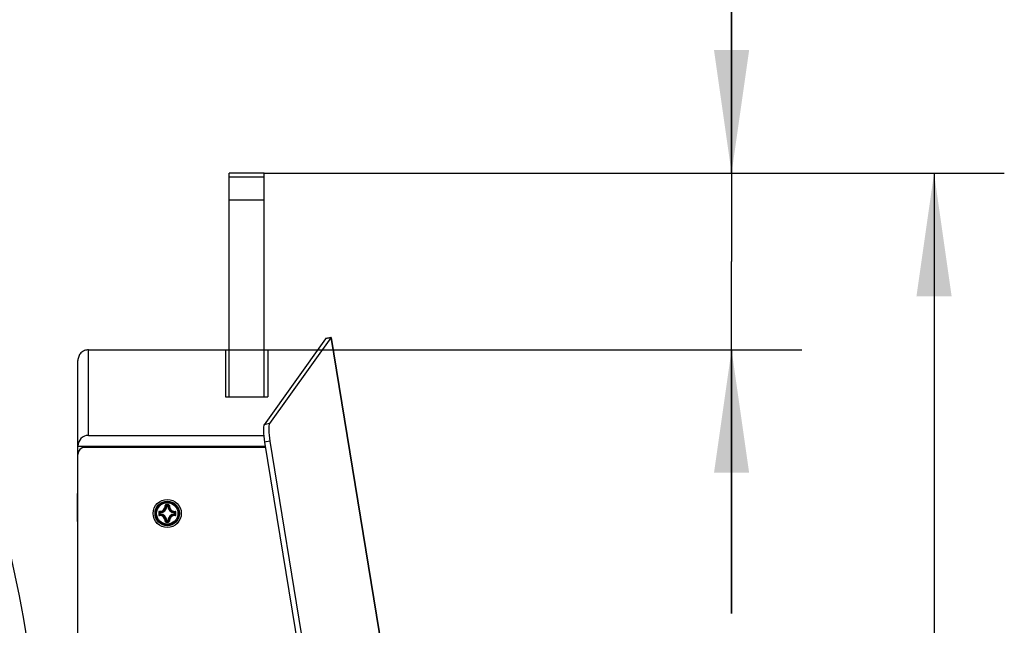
# Model space of a CAD drawing. Header units: millimetres. Extents: x 0 to 420, y 0 to 297.
# Tile 206 of 256: x 163 to 191, y 221 to 238. Entities that reach past the tile are written whole.
import ezdxf

# ---------------------------------------------------------------- set-up
doc = ezdxf.new("R2010")
doc.units = ezdxf.units.MM
doc.header["$LTSCALE"] = 23.1
doc.layers.get('0').update_dxf_attribs({"linetype": 'CONTINUOUS'})
doc.layers.add('AXES', color=7, linetype='CONTINUOUS')
doc.layers.add('DIM_PILOTEES', color=7, linetype='CONTINUOUS')
doc.styles.get("Standard").update_dxf_attribs({"font": 'txt', "width": 0.7})
doc.styles.add('TEXTSTYLE_4', font='txt')
doc.dimstyles.new('DIMSTYLE_1', dxfattribs={"dimtxt": 2.5, "dimasz": 3.5, "dimexe": 2, "dimexo": 0, "dimtad": 1, "dimdec": 0, "dimlfac": 10, "dimdsep": 46, "dimtxsty": 'Standard', "dimblk": '_FILLED', "dimblk1": '_FILLED', "dimblk2": '_FILLED', "dimcen": 0.09, "dimazin": 2, "dimtp": 1.2, "dimtm": 1.2, "dimtfac": 1, "dimtdec": 0, "dimtofl": 0, "dimtmove": 0, "dimatfit": 3, "dimldrblk": '_FILLED', "dimfxl": 0, "dimtolj": 1, "dimarcsym": 0})
doc.dimstyles.new('DIMSTYLE_5', dxfattribs={"dimtxt": 2.5, "dimasz": 3.5, "dimexe": 2, "dimexo": 0, "dimtad": 1, "dimlfac": 10, "dimdsep": 46, "dimtxsty": 'Standard', "dimblk": '_FILLED', "dimblk1": '_FILLED', "dimblk2": '_FILLED', "dimcen": 0.09, "dimazin": 2, "dimtp": 0.8, "dimtm": 0.8, "dimtfac": 1, "dimtmove": 0, "dimatfit": 2, "dimldrblk": '_FILLED', "dimfxl": 0, "dimtolj": 1, "dimarcsym": 0})
doc.dimstyles.new('DIMSTYLE_6', dxfattribs={"dimtxt": 2.5, "dimasz": 3.5, "dimexe": 2, "dimexo": 0, "dimtad": 1, "dimlfac": 10, "dimdsep": 46, "dimtxsty": 'Standard', "dimblk": '_FILLED', "dimblk1": '_FILLED', "dimblk2": '_FILLED', "dimcen": 0.09, "dimazin": 2, "dimtp": 0.3, "dimtm": 0.3, "dimtfac": 1, "dimtofl": 0, "dimtmove": 0, "dimatfit": 3, "dimldrblk": '_FILLED', "dimfxl": 0, "dimtolj": 1, "dimarcsym": 0})

# ---------------------------------------------------------------- blocks, each defined once
blk = doc.blocks.new('_FILLED')
at = {"color": 0, "linetype": 'ByBlock'}
blk.add_solid([(0, 0), (-1, 0.1429), (-1, -0.1429)], dxfattribs=at)
blk = doc.blocks.new('*D4')
at = {"layer": 'DIM_PILOTEES', "color": 2, "linetype": 'Continuous'}
for p, q in [((169.825, 234.122), (190.886, 234.122)), ((188.886, 234.122), (188.886, 181.785)), ((188.886, 129.447), (188.886, 181.785)), ((149.276, 129.447), (190.886, 129.447))]:
    blk.add_line(p, q, dxfattribs=at)
at = {"layer": 'DIM_PILOTEES', "color": 2, "linetype": 'Continuous', "xscale": 3.5, "yscale": 3.5, "zscale": 3.5}
for p, rotation in [((188.886, 234.122), 90), ((188.886, 129.447), 270)]:
    blk.add_blockref('_FILLED', p, dxfattribs=dict(at, rotation=rotation))
at = {"layer": 'DIM_PILOTEES', "color": 2, "linetype": 'Continuous', "insert": (185.761, 188.847), "char_height": 2.5, "width": 10.98214, "attachment_point": 2, "rotation": 90, "line_spacing_factor": 0.9}
blk.add_mtext('{\\ftxt;\\W0.0001;\\H0.0001;\\~}{\\ftxt;\\W2.9285714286;\\H2.5; }{\\ftxt;\\W0.0001;\\H0.0001;\\~}', dxfattribs=at)
blk = doc.blocks.new('*D8')
at = {"layer": 'DIM_PILOTEES', "color": 2, "linetype": 'Continuous'}
for p, q in [((124.125, 214.622), (176.063, 258.233)), ((154.337, 239.99), (124.125, 214.622)), ((93.913, 189.254), (124.125, 214.622))]:
    blk.add_line(p, q, dxfattribs=at)
at = {"layer": 'DIM_PILOTEES', "color": 2, "linetype": 'Continuous', "xscale": 3.5, "yscale": 3.5, "zscale": 3.5}
for p, rotation in [((154.337, 239.99), 40.0192182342), ((93.913, 189.254), 220.0192182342)]:
    blk.add_blockref('_FILLED', p, dxfattribs=dict(at, rotation=rotation))
at = {"layer": 'DIM_PILOTEES', "color": 2, "linetype": 'Continuous', "insert": (166.988, 254.693), "char_height": 2.5, "width": 13.83929, "attachment_point": 1, "rotation": 40.0192, "line_spacing_factor": 0.9, "style": 'TEXTSTYLE_4'}
blk.add_mtext('{\\ftxt;\\W0.0001;\\H0.0001;\\~}{\\ftxt;\\W1.3333333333;\\H2.5; }{\\ftxt;\\W0.0001;\\H0.0001;\\~}{\\ftxt;\\W0.0001;\\H0.0001;\\~}{\\ftxt;\\W2.3571428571;\\H2.5; }{\\ftxt;\\W0.0001;\\H0.0001;\\~}', dxfattribs=at)
blk = doc.blocks.new('*D12')
at = {"layer": 'DIM_PILOTEES', "color": 2, "linetype": 'Continuous'}
for p, q in [((183.125, 234.122), (183.125, 248.584)), ((183.125, 248.584), (183.125, 231.609)), ((169.825, 234.122), (185.125, 234.122)), ((183.125, 221.597), (183.125, 231.609)), ((168.725, 229.097), (185.125, 229.097)), ((183.125, 229.097), (183.125, 221.597))]:
    blk.add_line(p, q, dxfattribs=at)
at = {"layer": 'DIM_PILOTEES', "color": 2, "linetype": 'Continuous', "xscale": 3.5, "yscale": 3.5, "zscale": 3.5}
for p, rotation in [((183.125, 234.122), 270), ((183.125, 229.097), 90)]:
    blk.add_blockref('_FILLED', p, dxfattribs=dict(at, rotation=rotation))
at = {"layer": 'DIM_PILOTEES', "color": 2, "linetype": 'Continuous', "insert": (180, 239.656), "char_height": 2.5, "width": 13.39286, "attachment_point": 1, "rotation": 90, "line_spacing_factor": 0.9}
blk.add_mtext('{\\ftxt;\\W0.0001;\\H0.0001;\\~}{\\ftxt;\\W3.5714285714;\\H2.5; }{\\ftxt;\\W0.0001;\\H0.0001;\\~}', dxfattribs=at)

msp = doc.modelspace()

# ---------------------------------------------------------------- linework, layer by layer
at = {"color": 7, "linetype": 'Continuous'}
for p, q in [((168.8252, 227.758), (168.8252, 234.122)), ((169.8252, 234.0056), (168.8252, 234.0056)), ((169.8252, 227.758), (169.8252, 234.122)), ((169.8252, 233.3499), (168.8252, 233.3499)), ((171.5693, 229.4129), (169.8293, 226.9672)), ((171.7188, 229.4421), (169.9789, 226.9963)), ((171.7188, 229.4421), (171.5693, 229.4129)), ((171.5781, 229.4213), (171.5803, 229.4225)), ((171.5802, 229.4225), (171.5781, 229.4215)), ((171.7275, 229.4512), (171.5802, 229.4225)), ((171.7235, 229.4475), (176.2161, 201.9863)), ((171.7276, 229.4512), (176.2206, 201.987)), ((164.8252, 229.097), (168.7252, 229.097)), ((164.8252, 226.6621), (164.8252, 229.097)), ((168.7252, 229.097), (168.7252, 227.758)), ((169.9252, 229.097), (171.3445, 229.097)), ((169.9252, 229.097), (169.9252, 227.758)), ((164.5252, 186.9846), (164.5252, 228.7907)), ((168.7252, 227.758), (169.9252, 227.758)), ((169.9789, 226.9963), (169.8293, 226.9672)), ((164.8252, 226.6621), (169.8123, 226.6621)), ((169.9866, 226.4958), (169.837, 226.4667)), ((169.837, 226.4667), (174.9706, 195.0871)), ((169.9866, 226.4958), (175.1209, 195.1116)), ((164.5252, 226.3558), (169.8552, 226.3558)), ((169.8608, 226.3213), (164.7252, 226.3213)), ((164.8252, 226.3558), (164.8252, 226.3213)), ((164.8914, 226.3558), (164.9259, 226.3213)), ((169.7246, 226.3213), (169.7591, 226.3558)), ((166.8672, 224.4575), (166.8573, 224.4575)), ((166.8573, 224.4251), (166.8573, 224.4575)), ((166.8672, 224.4251), (166.8573, 224.4251)), ((166.8672, 224.4575), (166.8668, 224.4674)), ((166.8672, 224.4251), (166.8668, 224.4152)), ((166.8672, 224.4251), (166.8672, 224.4575)), ((167.052, 224.6423), (167.0421, 224.6428)), ((167.052, 224.6522), (167.0844, 224.6522)), ((167.052, 224.6423), (167.052, 224.6522)), ((167.0521, 224.6423), (167.0844, 224.6423)), ((167.0844, 224.6423), (167.0844, 224.6522)), ((167.0844, 224.6423), (167.0944, 224.6428)), ((167.2692, 224.4575), (167.2697, 224.4674)), ((167.2692, 224.4575), (167.2792, 224.4575)), ((167.2692, 224.4575), (167.2692, 224.4252)), ((167.2692, 224.4251), (167.2792, 224.4251)), ((167.2692, 224.4251), (167.2697, 224.4152)), ((167.2792, 224.4575), (167.2792, 224.4251)), ((167.052, 224.2403), (167.0421, 224.2398)), ((167.052, 224.2403), (167.052, 224.2304)), ((167.0844, 224.2304), (167.052, 224.2304)), ((167.0844, 224.2403), (167.0521, 224.2403)), ((167.0844, 224.2403), (167.0944, 224.2398)), ((167.0844, 224.2403), (167.0844, 224.2304))]:
    msp.add_line(p, q, dxfattribs=at)
for radius in [0.4, 0.3482, 0.3481, 0.3338, 0.304]:
    msp.add_circle((167.0682, 224.4413), radius, dxfattribs=at)
for centre, radius, start, end in [((164.7252, 226.1213), 0.2, 90, 180), ((124.1252, 214.622), 39.45, 343.21331, 16.78669), ((178.2397, 224.4413), 11.4162, 179.80704, 180.0002), ((178.2397, 224.4413), 11.4162, 179.99975, 180.1929), ((178.1571, 224.4413), 11.3215, 179.80685, 180.19315), ((167.2176, 224.8352), 0.522, 222.96287, 226.35218), ((167.2176, 224.0473), 0.5221, 133.64789, 137.03688), ((166.8582, 224.6513), 0.1841, 272.6606, 357.33932), ((166.8582, 224.2313), 0.1841, 2.6606, 87.33939), ((166.8582, 224.6513), 0.194, 272.65943, 357.34057), ((166.8582, 224.2313), 0.194, 2.65944, 87.34057), ((167.069, 213.2696), 11.4164, 89.81044, 90.19678), ((167.0682, 213.3527), 11.3214, 89.80689, 90.19321), ((166.6742, 224.2918), 0.5222, 43.64832, 47.03641), ((167.4623, 224.2918), 0.5222, 132.96337, 136.35171), ((167.2782, 224.6513), 0.194, 182.65941, 267.34055), ((167.2782, 224.2313), 0.194, 92.65924, 177.34041), ((167.2782, 224.6513), 0.1841, 182.66067, 267.33932), ((167.2782, 224.2313), 0.1841, 92.66067, 177.33932), ((166.9187, 224.8354), 0.5222, 313.64832, 317.0364), ((166.9188, 224.0473), 0.5222, 42.96338, 46.35171), ((155.9795, 224.4413), 11.3215, 359.80685, 0.19315), ((155.8968, 224.4413), 11.4162, 359.99975, 0.1929), ((155.8968, 224.4413), 11.4162, 359.80704, 0.0002), ((167.069, 235.613), 11.4164, 269.8032, 270.18954), ((166.6743, 224.5907), 0.522, 312.96286, 316.35218), ((167.0682, 235.53), 11.3214, 269.80679, 270.19311), ((167.4623, 224.5908), 0.5222, 223.64833, 227.03641)]:
    msp.add_arc(centre, radius, start, end, dxfattribs=at)
for centre, major_axis, ratio, start_param, end_param in [((171.6636, 228.9293), (-0.0803, 0.4938), 0.1762656, 0.0610392, 0.1764902), ((171.8131, 228.9585), (-0.0803, 0.4938), 0.1762656, 0.1133137, 0.1764902), ((169.9236, 226.4836), (-0.0803, 0.4938), 0.1762656, 0.1764902, 1.5763358), ((170.0732, 226.5127), (-0.0803, 0.4938), 0.1762656, 0.1764902, 1.5763358), ((164.8252, 226.3558), (0, 0.3063), 0.9794345, 0, 1.5707963)]:
    msp.add_ellipse(centre, major_axis=major_axis, ratio=ratio, start_param=start_param, end_param=end_param, dxfattribs=at)
for points, knots in [([(171.7276, 229.4512), (171.7276, 229.4507), (171.7253, 229.4498), (171.7246, 229.4484), (171.7235, 229.4475)], [0, 0, 0, 0, 0.2561603, 1, 1, 1, 1]), ([(164.8252, 229.097), (164.7858, 229.097), (164.7061, 229.0807), (164.6063, 229.0116), (164.5405, 228.9098), (164.5252, 228.8301), (164.5252, 228.7907)], [0, 0, 0, 0, 0.2499094, 0.4998761, 0.7499152, 1, 1, 1, 1]), ([(166.845, 224.5002), (166.8397, 224.5005), (166.8283, 224.4964), (166.8236, 224.4852), (166.8236, 224.4798)], [0, 0, 0, 0, 0.4969296, 1, 1, 1, 1]), ([(166.8236, 224.4798), (166.8263, 224.4798), (166.8298, 224.4798), (166.8338, 224.4796), (166.8352, 224.4796), (166.8356, 224.4795)], [0, 0, 0, 0, 0.6614743, 0.8927027, 1, 1, 1, 1]), ([(166.8459, 224.4898), (166.8433, 224.4899), (166.8377, 224.4877), (166.8356, 224.4821), (166.8356, 224.4795)], [0, 0, 0, 0, 0.4936422, 1, 1, 1, 1]), ([(166.8448, 224.5002), (166.8447, 224.4979), (166.8446, 224.4947), (166.8452, 224.4913), (166.8456, 224.49), (166.8459, 224.4898)], [0, 0, 0, 0, 0.6546352, 0.8795637, 1, 1, 1, 1]), ([(166.845, 224.5002), (166.8666, 224.499), (166.9109, 224.5058), (166.9672, 224.5423), (167.0037, 224.5986), (167.0106, 224.6429), (167.0094, 224.6645)], [0, 0, 0, 0, 0.2488342, 0.500002, 0.7511665, 1, 1, 1, 1]), ([(166.8459, 224.4898), (166.8688, 224.4885), (166.9157, 224.4956), (166.9753, 224.5342), (167.0139, 224.5938), (167.0211, 224.6408), (167.0198, 224.6636)], [0, 0, 0, 0, 0.2489804, 0.5000021, 0.7510204, 1, 1, 1, 1]), ([(166.8668, 224.4674), (166.865, 224.4692), (166.8579, 224.4765), (166.851, 224.484), (166.8459, 224.4898)], [0, 0, 0, 0, 0.245124, 1, 1, 1, 1]), ([(166.8668, 224.4152), (166.865, 224.4134), (166.8579, 224.4061), (166.851, 224.3986), (166.8459, 224.3928)], [0, 0, 0, 0, 0.2451256, 1, 1, 1, 1]), ([(166.8573, 224.4251), (166.8573, 224.4226), (166.8593, 224.4176), (166.8643, 224.4153), (166.8668, 224.4152)], [0, 0, 0, 0, 0.4999791, 1, 1, 1, 1]), ([(167.0297, 224.6859), (167.0243, 224.6859), (167.0131, 224.6813), (167.0091, 224.6698), (167.0094, 224.6645)], [0, 0, 0, 0, 0.5030547, 1, 1, 1, 1]), ([(167.0094, 224.6647), (167.0117, 224.6648), (167.0149, 224.6649), (167.0182, 224.6644), (167.0195, 224.664), (167.0198, 224.6636)], [0, 0, 0, 0, 0.6545851, 0.8795181, 1, 1, 1, 1]), ([(167.0301, 224.6739), (167.0274, 224.674), (167.0218, 224.6718), (167.0197, 224.6662), (167.0198, 224.6636)], [0, 0, 0, 0, 0.5063564, 1, 1, 1, 1]), ([(167.0421, 224.6428), (167.0403, 224.6445), (167.0331, 224.6516), (167.0256, 224.6585), (167.0198, 224.6636)], [0, 0, 0, 0, 0.2451287, 1, 1, 1, 1]), ([(167.0298, 224.6859), (167.0297, 224.6833), (167.0297, 224.6797), (167.03, 224.6757), (167.0299, 224.6744), (167.0301, 224.6739)], [0, 0, 0, 0, 0.6615052, 0.8927289, 1, 1, 1, 1]), ([(167.0944, 224.6428), (167.0961, 224.6445), (167.1034, 224.6516), (167.1109, 224.6585), (167.1167, 224.6636)], [0, 0, 0, 0, 0.2451275, 1, 1, 1, 1]), ([(167.1067, 224.6859), (167.1068, 224.6833), (167.1068, 224.6797), (167.1065, 224.6757), (167.1065, 224.6744), (167.1064, 224.6739)], [0, 0, 0, 0, 0.661448, 0.89268, 1, 1, 1, 1]), ([(167.1167, 224.6636), (167.1168, 224.6662), (167.1146, 224.6718), (167.1091, 224.674), (167.1064, 224.6739)], [0, 0, 0, 0, 0.4936334, 1, 1, 1, 1]), ([(167.1271, 224.6645), (167.1274, 224.6698), (167.1233, 224.6813), (167.1121, 224.6859), (167.1067, 224.6859)], [0, 0, 0, 0, 0.4969442, 1, 1, 1, 1]), ([(167.1167, 224.6636), (167.1154, 224.6408), (167.1226, 224.5938), (167.1612, 224.5342), (167.2207, 224.4956), (167.2677, 224.4885), (167.2905, 224.4898)], [0, 0, 0, 0, 0.2489812, 0.4999969, 0.7510186, 1, 1, 1, 1]), ([(167.1271, 224.6647), (167.1248, 224.6648), (167.1216, 224.6649), (167.1182, 224.6644), (167.1169, 224.664), (167.1167, 224.6636)], [0, 0, 0, 0, 0.6546352, 0.8795639, 1, 1, 1, 1]), ([(167.1271, 224.6645), (167.1259, 224.6429), (167.1328, 224.5986), (167.1693, 224.5423), (167.2255, 224.5058), (167.2699, 224.499), (167.2914, 224.5002)], [0, 0, 0, 0, 0.2488362, 0.4999983, 0.7511665, 1, 1, 1, 1]), ([(167.2697, 224.4674), (167.2715, 224.4692), (167.2786, 224.4765), (167.2855, 224.484), (167.2905, 224.4898)], [0, 0, 0, 0, 0.2451287, 1, 1, 1, 1]), ([(167.2792, 224.4575), (167.2791, 224.46), (167.2771, 224.465), (167.2722, 224.4673), (167.2697, 224.4674)], [0, 0, 0, 0, 0.4999791, 1, 1, 1, 1]), ([(167.2697, 224.4152), (167.2722, 224.4153), (167.2771, 224.4176), (167.2791, 224.4226), (167.2792, 224.4251)], [0, 0, 0, 0, 0.5000209, 1, 1, 1, 1]), ([(167.2697, 224.4152), (167.2715, 224.4134), (167.2786, 224.4061), (167.2855, 224.3986), (167.2905, 224.3928)], [0, 0, 0, 0, 0.2451275, 1, 1, 1, 1]), ([(167.2916, 224.5002), (167.2918, 224.4979), (167.2918, 224.4947), (167.2913, 224.4913), (167.2909, 224.49), (167.2905, 224.4898)], [0, 0, 0, 0, 0.6545981, 0.8795287, 1, 1, 1, 1]), ([(167.3009, 224.4795), (167.3009, 224.4821), (167.2987, 224.4877), (167.2931, 224.4899), (167.2905, 224.4898)], [0, 0, 0, 0, 0.5063605, 1, 1, 1, 1]), ([(167.3129, 224.4798), (167.3128, 224.4852), (167.3082, 224.4964), (167.2968, 224.5005), (167.2914, 224.5002)], [0, 0, 0, 0, 0.5030512, 1, 1, 1, 1]), ([(167.3129, 224.4798), (167.3102, 224.4798), (167.3066, 224.4798), (167.3027, 224.4796), (167.3013, 224.4796), (167.3009, 224.4795)], [0, 0, 0, 0, 0.6615051, 0.8927291, 1, 1, 1, 1]), ([(166.8236, 224.4028), (166.8263, 224.4028), (166.8298, 224.4028), (166.8338, 224.403), (166.8352, 224.403), (166.8356, 224.4031)], [0, 0, 0, 0, 0.6615051, 0.8927291, 1, 1, 1, 1]), ([(166.8236, 224.4028), (166.8236, 224.3974), (166.8283, 224.3862), (166.8397, 224.3821), (166.845, 224.3824)], [0, 0, 0, 0, 0.5030512, 1, 1, 1, 1]), ([(166.8356, 224.4031), (166.8356, 224.4005), (166.8377, 224.3949), (166.8433, 224.3927), (166.8459, 224.3928)], [0, 0, 0, 0, 0.5063605, 1, 1, 1, 1]), ([(166.8448, 224.3824), (166.8447, 224.3847), (166.8446, 224.3879), (166.8452, 224.3913), (166.8456, 224.3926), (166.8459, 224.3928)], [0, 0, 0, 0, 0.6545981, 0.8795287, 1, 1, 1, 1]), ([(167.0094, 224.2181), (167.0106, 224.2397), (167.0037, 224.284), (166.9672, 224.3403), (166.911, 224.3768), (166.8666, 224.3836), (166.845, 224.3824)], [0, 0, 0, 0, 0.2488362, 0.4999983, 0.7511665, 1, 1, 1, 1]), ([(167.0198, 224.219), (167.0211, 224.2418), (167.0139, 224.2888), (166.9753, 224.3484), (166.9157, 224.387), (166.8688, 224.3941), (166.8459, 224.3928)], [0, 0, 0, 0, 0.2489812, 0.4999969, 0.7510186, 1, 1, 1, 1]), ([(167.0094, 224.2181), (167.0091, 224.2128), (167.0131, 224.2013), (167.0243, 224.1967), (167.0297, 224.1967)], [0, 0, 0, 0, 0.4969656, 1, 1, 1, 1]), ([(167.0094, 224.2179), (167.0117, 224.2178), (167.0149, 224.2177), (167.0182, 224.2182), (167.0195, 224.2186), (167.0198, 224.219)], [0, 0, 0, 0, 0.6546352, 0.8795639, 1, 1, 1, 1]), ([(167.0198, 224.219), (167.0197, 224.2164), (167.0218, 224.2108), (167.0274, 224.2086), (167.0301, 224.2087)], [0, 0, 0, 0, 0.4936334, 1, 1, 1, 1]), ([(167.0421, 224.2398), (167.0403, 224.2381), (167.0331, 224.231), (167.0256, 224.2241), (167.0198, 224.219)], [0, 0, 0, 0, 0.245124, 1, 1, 1, 1]), ([(167.0298, 224.1967), (167.0297, 224.1993), (167.0297, 224.2029), (167.0299, 224.2069), (167.0299, 224.2082), (167.0301, 224.2087)], [0, 0, 0, 0, 0.661448, 0.89268, 1, 1, 1, 1]), ([(167.0844, 224.2304), (167.0869, 224.2304), (167.092, 224.2324), (167.0942, 224.2374), (167.0944, 224.2398)], [0, 0, 0, 0, 0.4999791, 1, 1, 1, 1]), ([(167.0944, 224.2398), (167.0961, 224.2381), (167.1034, 224.231), (167.1109, 224.2241), (167.1167, 224.219)], [0, 0, 0, 0, 0.2451287, 1, 1, 1, 1]), ([(167.1064, 224.2087), (167.1091, 224.2086), (167.1146, 224.2108), (167.1168, 224.2164), (167.1167, 224.219)], [0, 0, 0, 0, 0.5063566, 1, 1, 1, 1]), ([(167.1067, 224.1967), (167.1067, 224.1993), (167.1068, 224.2029), (167.1065, 224.2069), (167.1065, 224.2082), (167.1064, 224.2087)], [0, 0, 0, 0, 0.6615052, 0.8927289, 1, 1, 1, 1]), ([(167.1067, 224.1967), (167.1121, 224.1967), (167.1233, 224.2013), (167.1274, 224.2128), (167.1271, 224.2181)], [0, 0, 0, 0, 0.5030873, 1, 1, 1, 1]), ([(167.2905, 224.3928), (167.2677, 224.3941), (167.2207, 224.387), (167.1612, 224.3484), (167.1226, 224.2888), (167.1154, 224.2418), (167.1167, 224.219)], [0, 0, 0, 0, 0.2489801, 0.5000019, 0.7510202, 1, 1, 1, 1]), ([(167.1271, 224.2179), (167.1248, 224.2177), (167.1216, 224.2177), (167.1182, 224.2182), (167.1169, 224.2186), (167.1167, 224.219)], [0, 0, 0, 0, 0.6545308, 0.8794748, 1, 1, 1, 1]), ([(167.2914, 224.3824), (167.2699, 224.3836), (167.2255, 224.3768), (167.1693, 224.3403), (167.1328, 224.284), (167.1259, 224.2397), (167.1271, 224.2181)], [0, 0, 0, 0, 0.2488323, 0.5000004, 0.7511649, 1, 1, 1, 1]), ([(167.2905, 224.3928), (167.2931, 224.3927), (167.2987, 224.3949), (167.3009, 224.4005), (167.3009, 224.4031)], [0, 0, 0, 0, 0.493642, 1, 1, 1, 1]), ([(167.2916, 224.3824), (167.2918, 224.3847), (167.2918, 224.3879), (167.2913, 224.3913), (167.2909, 224.3926), (167.2905, 224.3928)], [0, 0, 0, 0, 0.6546341, 0.8795629, 1, 1, 1, 1]), ([(167.2914, 224.3824), (167.2968, 224.3821), (167.3082, 224.3862), (167.3129, 224.3974), (167.3129, 224.4028)], [0, 0, 0, 0, 0.496947, 1, 1, 1, 1]), ([(167.3129, 224.4028), (167.3102, 224.4028), (167.3066, 224.4028), (167.3027, 224.403), (167.3013, 224.403), (167.3009, 224.4031)], [0, 0, 0, 0, 0.6614811, 0.8927085, 1, 1, 1, 1])]:
    msp.add_open_spline(points, degree=3, knots=knots, dxfattribs=at)
for points in [[(166.8668, 224.4674), (166.8643, 224.4673), (166.8593, 224.465), (166.8573, 224.46), (166.8573, 224.4575)], [(167.052, 224.6522), (167.0496, 224.6522), (167.0445, 224.6502), (167.0422, 224.6452), (167.0421, 224.6428)], [(167.0944, 224.6428), (167.0942, 224.6452), (167.092, 224.6502), (167.0869, 224.6522), (167.0844, 224.6522)], [(167.0421, 224.2398), (167.0422, 224.2374), (167.0445, 224.2324), (167.0496, 224.2304), (167.052, 224.2304)]]:
    msp.add_open_spline(points, degree=3, dxfattribs=at)
at = {"layer": 'AXES', "color": 7, "linetype": 'Continuous'}
for p, q in [((169.8252, 234.122), (168.8252, 234.122)), ((164.5002, 225.012), (164.5252, 225.012)), ((164.5002, 225.012), (164.5002, 224.212)), ((164.5002, 224.212), (164.5252, 224.212))]:
    msp.add_line(p, q, dxfattribs=at)

# ---------------------------------------------------------------- dimensions: what is measured, and where the dimension line sits
at = {"layer": 'DIM_PILOTEES', "color": 2, "linetype": 'Continuous'}
dim = msp.add_diameter_dim_2p(p1=(154.3372, 239.9901), p2=(93.9133, 189.2539), text='{\\ftxt;\\W0.0001;\\H0.0001;\\~}{\\ftxt;\\W1.3333333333;\\H2.5; }{\\ftxt;\\W0.0001;\\H0.0001;\\~}{\\ftxt;\\W0.0001;\\H0.0001;\\~}{\\ftxt;\\W2.3571428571;\\H2.5; }{\\ftxt;\\W0.0001;\\H0.0001;\\~}', dimstyle='DIMSTYLE_5', override={"dimpost": '<>'}, dxfattribs=at)
dim.commit()
dim.dimension.update_dxf_attribs({"geometry": '*D8', "text_midpoint": (171.1483, 254.9219), "dimtype": 163})
for base, p2, text, dimstyle, picture, middle in [((183.125, 229.097), (168.7252, 229.097), '{\\ftxt;\\W0.0001;\\H0.0001;\\~}{\\ftxt;\\W3.5714285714;\\H2.5; }{\\ftxt;\\W0.0001;\\H0.0001;\\~}', 'DIMSTYLE_6', '*D12', (183.125, 243.7628)), ((188.8855, 129.4471), (149.276, 129.4471), '{\\ftxt;\\W0.0001;\\H0.0001;\\~}{\\ftxt;\\W2.9285714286;\\H2.5; }{\\ftxt;\\W0.0001;\\H0.0001;\\~}', 'DIMSTYLE_1', '*D4', (188.8855, 188.4897))]:
    dim = msp.add_linear_dim(base=base, p1=(169.8252, 234.122), p2=p2, angle=270, text=text, dimstyle=dimstyle, dxfattribs=at)
    dim.commit()
    dim.dimension.update_dxf_attribs({"geometry": picture, "text_midpoint": middle, "dimtype": 160})

doc.saveas('drawing.dxf')
